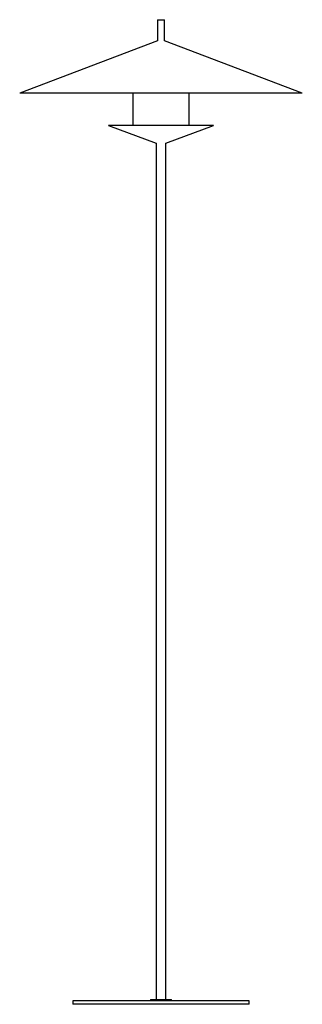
# Paper-space layout '_Derecha' of a CAD drawing. Header units: millimetres. Extents: x -200 to 200, y -1291 to 104.
import ezdxf

# ---------------------------------------------------------------- set-up
doc = ezdxf.new("R2010")
doc.units = ezdxf.units.MM

psp = doc.layouts.new('_Derecha')

# ---------------------------------------------------------------- linework, layer by layer
at = {"color": 7, "linetype": 'Continuous', "lineweight": 25}
for p, q in [((-5, 104), (-5, 74.1)), ((-5, 104), (5, 104)), ((5, 74.1), (5, 104)), ((-5, 74.1), (-200, 0)), ((200, 0), (5, 74.1)), ((200, 0), (-200, 0)), ((-40, 0), (-40, -45.5)), ((40, -45.5), (40, 0)), ((-74, -45.5), (-74.3, -45.7)), ((-74.3, -45.7), (-7, -70.8)), ((74.3, -45.7), (-74.3, -45.7)), ((-74, -45.5), (74, -45.5)), ((7, -70.8), (74.3, -45.7)), ((74.3, -45.7), (74, -45.5)), ((-7, -70.8), (-7, -1284)), ((7, -1284), (7, -70.8)), ((-125, -1286), (-125, -1291)), ((125, -1286), (-125, -1286)), ((125, -1291), (-125, -1291)), ((-15, -1284), (-15, -1286)), ((-15, -1284), (15, -1284)), ((15, -1286), (15, -1284)), ((125, -1291), (125, -1286))]:
    psp.add_line(p, q, dxfattribs=at)

doc.saveas('drawing.dxf')
